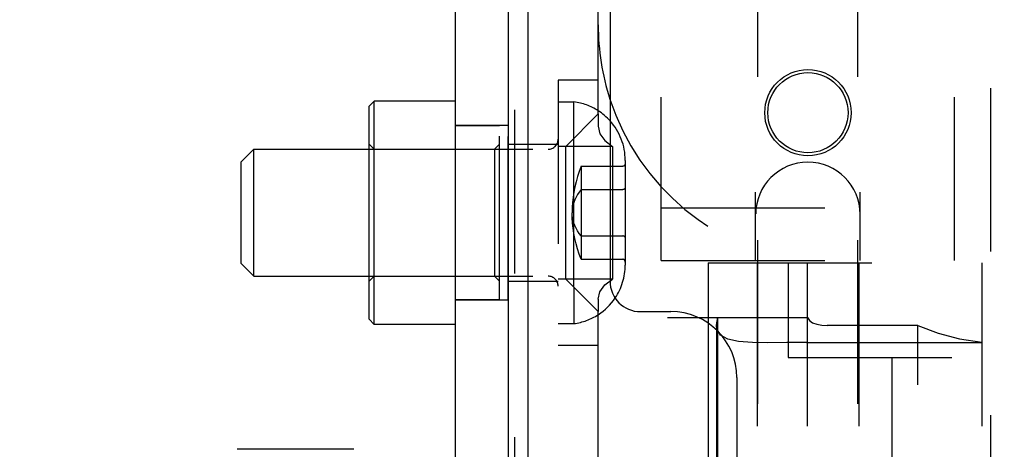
# Model space of a CAD drawing. Header units: inches. Extents: x 0 to 58.6, y -0.2 to 37.9.
# Tile 8 of 66: x 2.951 to 4.891, y 5.455 to 6.301. Entities that reach past the tile are written whole.
import ezdxf

# ---------------------------------------------------------------- set-up
doc = ezdxf.new("R2010")
doc.units = ezdxf.units.IN
doc.header["$LTSCALE"] = 3.224138
doc.header["$MEASUREMENT"] = 0
doc.linetypes.add('HIDDEN', pattern=[0.2, 0.1, -0.1])
doc.layers.get('0').update_dxf_attribs({"linetype": 'CONTINUOUS'})
doc.layers.add('DEFAULT_2', color=8, linetype='HIDDEN')
doc.layers.add('DIMENSIONS', color=7, linetype='CONTINUOUS')
doc.styles.get("Standard").update_dxf_attribs({"font": 'txt', "width": 0.8})
doc.dimstyles.new('DIMSTYLE_1', dxfattribs={"dimtxt": 0.293103, "dimasz": 0.344828, "dimexe": 0.18, "dimexo": 0.0625, "dimgap": 0.09, "dimtad": 0, "dimtih": 1, "dimtoh": 1, "dimzin": 4, "dimdsep": 46, "dimtxsty": 'Standard', "dimblk": '_FILLED', "dimblk1": '_FILLED', "dimblk2": '_FILLED', "dimcen": 0.09, "dimadec": 0, "dimazin": 0, "dimtfac": 1, "dimtofl": 0, "dimtmove": 0, "dimatfit": 3, "dimldrblk": '_FILLED', "dimfxl": 0, "dimtolj": 1, "dimtzin": 4, "dimarcsym": 0})

# ---------------------------------------------------------------- blocks, each defined once
blk = doc.blocks.new('_FILLED')
at = {"color": 0, "linetype": 'ByBlock'}
blk.add_solid([(0, 0), (-1, 0.2), (-1, -0.2)], dxfattribs=at)
blk = doc.blocks.new('*D')
at = {"layer": 'DIMENSIONS', "color": 2, "linetype": 'CONTINUOUS'}
for p, q in [((3.9355, 33.1052), (1.7352, 33.1052)), ((2.0456, 33.1052), (2.0456, 30.8022)), ((5.5048, 31.6165), (7.8884, 31.6165)), ((7.5781, 31.6165), (7.5781, 30.1263)), ((2.0456, 27.6052), (2.0456, 29.7763)), ((7.5781, 27.6052), (7.5781, 29.1004)), ((3.998, 27.6052), (1.7352, 27.6052)), ((4.9632, 27.6052), (7.8884, 27.6052)), ((5.2634, 25.8815), (5.2634, 26.6136)), ((35.3884, 26.024), (35.3884, 26.6136)), ((5.2634, 26.3032), (19.5931, 26.3032)), ((35.3884, 26.3032), (21.0587, 26.3032)), ((37.1399, 25.8866), (39.5081, 25.8866)), ((39.1977, 25.8866), (39.1977, 14.807)), ((36.9567, 25.0116), (38.2812, 25.0116)), ((37.9709, 25.0116), (37.9709, 16.3425)), ((37.9709, 4.7616), (37.9709, 14.877)), ((39.1977, 3.8866), (39.1977, 14.2208)), ((36.9567, 4.7616), (38.2812, 4.7616)), ((37.1936, 3.8866), (39.5081, 3.8866))]:
    blk.add_line(p, q, dxfattribs=at)
at = {"layer": 'DIMENSIONS', "color": 2, "linetype": 'CONTINUOUS', "xscale": 0.3448275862, "yscale": 0.3448275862, "zscale": 0.3448275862}
for p, rotation in [((2.0456, 33.1052), 90), ((7.5781, 31.6165), 90), ((2.0456, 27.6052), 270), ((7.5781, 27.6052), 270), ((5.2634, 26.3032), 180), ((39.1977, 25.8866), 90), ((37.9709, 25.0116), 90), ((37.9709, 4.7616), 270), ((39.1977, 3.8866), 270)]:
    blk.add_blockref('_FILLED', p, dxfattribs=dict(at, rotation=rotation))
blk.add_blockref('_FILLED', (35.3884, 26.3032), dxfattribs=at)
at = {"layer": 'DIMENSIONS', "color": 2, "linetype": 'CONTINUOUS', "width": 0.8}
for s, p in [('5.50', (1.5766, 30.3625)), ('REF.', (1.5766, 29.9229)), ('4.01', (7.1091, 29.6866)), ('REF.', (7.1091, 29.247)), ('30.13', (19.7397, 26.1567)), ('20.25', (37.3847, 15.9029)), ('REF.', (37.5019, 15.4632)), ('TYP.', (37.5019, 15.0236)), ('22.00', (38.6115, 14.3673))]:
    blk.add_text(s, height=0.2931, dxfattribs=at).set_placement(p)

msp = doc.modelspace()

# ---------------------------------------------------------------- linework, layer by layer
at = {"color": 7, "linetype": 'CONTINUOUS'}
for p, q in [((3.9532, 4.9368), (3.9532, 8.0864)), ((3.8098, 3.8273), (3.8098, 7.4558)), ((4.091, 6.1157), (4.091, 6.9075)), ((3.6398, 6.131), (3.6498, 6.141)), ((3.6498, 5.701), (3.6498, 6.141)), ((3.8098, 6.141), (3.6498, 6.141)), ((3.6398, 5.711), (3.6398, 6.131)), ((4.027, 6.0517), (4.091, 6.1157)), ((4.0432, 5.7742), (4.0432, 6.0679)), ((3.3872, 6.021), (3.4122, 6.046)), ((3.4122, 5.796), (3.4122, 6.046)), ((3.4122, 6.046), (3.6398, 6.046)), ((4.027, 5.7903), (4.027, 6.0517)), ((3.3872, 5.821), (3.3872, 6.021)), ((3.3872, 5.821), (3.4122, 5.796)), ((3.4122, 5.796), (3.6398, 5.796)), ((4.027, 5.7903), (4.091, 5.7264)), ((4.091, 4.9368), (4.091, 5.7264)), ((3.6398, 5.711), (3.6498, 5.701)), ((4.2277, 5.7143), (4.2882, 5.7143)), ((3.8098, 5.701), (3.6498, 5.701)), ((4.3075, 5.7034), (4.3075, 4.9368)), ((3.6098, 5.4548), (3.3798, 5.4548))]:
    msp.add_line(p, q, dxfattribs=at)
at = {"color": 3, "linetype": 'CONTINUOUS'}
for p, q in [((3.9138, 7.4558), (3.9138, 3.8273)), ((4.1143, 7.2371), (4.1143, 5.7861)), ((4.1743, 5.7261), (4.2343, 5.7261)), ((4.3643, 5.5961), (4.3643, 4.9761))]:
    msp.add_line(p, q, dxfattribs=at)
at = {"color": 8, "linetype": 'HIDDEN'}
for p, q in [((3.8098, 5.749), (3.8098, 6.093)), ((3.9138, 6.093), (3.8098, 6.093)), ((3.9138, 5.749), (3.8098, 5.749))]:
    msp.add_line(p, q, dxfattribs=at)
at = {"linetype": 'HIDDEN'}
msp.add_line((3.9138, 5.749), (3.9138, 6.093), dxfattribs=at)
at = {"color": 3, "linetype": 'CONTINUOUS'}
msp.add_circle((4.5043, 6.1181), 0.085, dxfattribs=at)
at = {"color": 7, "linetype": 'CONTINUOUS'}
msp.add_circle((4.5043, 6.1181), 0.079, dxfattribs=at)
for centre, radius, start, end in [((4.5634, 6.2911), 0.4724, 180, 198.0075), ((4.0279, 6.0242), 0.1164, 41.9732, 57.1479), ((4.0279, 5.8179), 0.1164, 302.8521, 326.1182)]:
    msp.add_arc(centre, radius, start, end, dxfattribs=at)
at = {"color": 3, "linetype": 'CONTINUOUS'}
for centre, radius, start, end in [((4.1743, 5.7861), 0.06, 180, 270), ((4.2343, 5.5961), 0.13, 0, 90)]:
    msp.add_arc(centre, radius, start, end, dxfattribs=at)
at = {"layer": 'DEFAULT_2', "color": 8, "linetype": 'HIDDEN'}
for p, q in [((4.8643, 25.5116), (4.8643, 4.2616)), ((4.4059, 4.8994), (4.4059, 8.604)), ((4.6028, 4.8994), (4.6028, 8.604)), ((3.9268, 4.5116), (3.9268, 8.0864)), ((4.2153, 5.8266), (4.2153, 7.1966)), ((4.7933, 5.8266), (4.7933, 7.1966)), ((4.0122, 6.1824), (4.0122, 5.6596)), ((4.091, 6.1824), (4.0122, 6.1824)), ((4.0122, 6.1395), (4.0432, 6.1395)), ((4.0432, 6.0679), (4.0432, 6.1395)), ((4.091, 6.1157), (4.091, 6.0915)), ((3.8968, 6.0925), (3.8098, 6.0925)), ((3.8968, 5.7495), (3.8968, 6.0925)), ((3.6498, 6.046), (3.6398, 6.056)), ((3.8868, 6.046), (3.8968, 6.056)), ((3.9138, 6.0559), (4.0122, 6.0559)), ((4.1041, 6.0631), (4.1191, 6.0517)), ((3.6398, 6.046), (3.9922, 6.046)), ((3.8868, 6.046), (3.8868, 5.796)), ((4.1191, 6.0517), (4.0122, 6.0517)), ((4.1191, 6.0517), (4.1191, 5.7903)), ((4.1442, 6.0242), (4.1442, 5.8179)), ((4.0572, 6.0127), (4.0572, 5.8294)), ((4.0572, 6.0127), (4.1395, 6.0127)), ((4.0572, 5.9668), (4.1395, 5.9668)), ((4.4013, 5.8266), (4.4013, 5.9616)), ((4.6073, 5.8266), (4.6073, 5.9616)), ((4.2153, 5.9306), (4.7933, 5.9306)), ((4.0572, 5.8752), (4.1395, 5.8752)), ((4.0572, 5.8294), (4.1395, 5.8294)), ((4.2153, 5.8266), (4.7933, 5.8266)), ((4.3075, 5.8226), (4.3075, 5.7034)), ((4.3075, 5.8226), (4.8469, 5.8226)), ((4.404, 5.8226), (4.404, 4.9565)), ((4.4652, 5.8226), (4.4652, 5.6356)), ((4.5026, 5.8226), (4.5026, 4.9368)), ((4.6047, 5.8226), (4.6047, 4.9565)), ((4.8469, 5.8226), (4.8469, 4.9368)), ((3.6398, 5.796), (3.9922, 5.796)), ((3.6498, 5.796), (3.6398, 5.786)), ((3.8868, 5.796), (3.8968, 5.786)), ((3.9138, 5.7862), (4.0122, 5.7862)), ((4.1191, 5.7903), (4.0122, 5.7903)), ((4.1042, 5.779), (4.1191, 5.7903)), ((4.0432, 5.7742), (4.0432, 5.7025)), ((3.8968, 5.7495), (3.8098, 5.7495)), ((4.091, 5.7506), (4.091, 5.7264)), ((4.2882, 5.7143), (4.5034, 5.7143)), ((4.3243, 5.6987), (4.3255, 5.7083)), ((4.3261, 5.7143), (4.3261, 4.9368)), ((4.0122, 5.7025), (4.0432, 5.7025)), ((4.3243, 5.6992), (4.3243, 4.9368)), ((4.7209, 5.6986), (4.542, 5.6986)), ((4.7209, 4.9368), (4.7209, 5.6986)), ((4.3463, 5.6718), (4.332, 5.6799)), ((4.091, 5.6596), (4.0122, 5.6596)), ((4.8469, 5.6647), (4.4254, 5.6647)), ((4.5015, 5.6651), (4.8469, 5.6651)), ((4.4652, 5.6356), (4.8469, 5.6356)), ((4.6697, 5.6356), (4.6697, 5.0352))]:
    msp.add_line(p, q, dxfattribs=at)
for points in [[(4.091, 6.0915), (4.0943, 6.0768), (4.1041, 6.0631)], [(4.1442, 6.0182), (4.1442, 6.0175), (4.1441, 6.0168), (4.1439, 6.0162), (4.1437, 6.0156), (4.1434, 6.0151), (4.1431, 6.0146), (4.1427, 6.0141), (4.1423, 6.0137), (4.1419, 6.0134), (4.1414, 6.0131), (4.1409, 6.0129), (4.1404, 6.0128), (4.14, 6.0127), (4.1395, 6.0127)], [(4.0572, 6.0127), (4.0536, 6.0025), (4.0503, 5.9923), (4.0476, 5.9821), (4.0452, 5.9719), (4.0433, 5.9618), (4.0418, 5.9516), (4.0407, 5.9414), (4.04, 5.9312), (4.0398, 5.921)], [(4.0572, 5.9668), (4.0536, 5.9618), (4.0503, 5.9567), (4.0476, 5.9516), (4.0452, 5.9465), (4.0433, 5.9414), (4.0418, 5.9363), (4.0407, 5.9312), (4.04, 5.9261), (4.0398, 5.921)], [(4.1442, 5.9696), (4.1442, 5.9693), (4.1441, 5.9689), (4.1439, 5.9686), (4.1437, 5.9683), (4.1434, 5.968), (4.1431, 5.9678), (4.1427, 5.9676), (4.1423, 5.9674), (4.1419, 5.9672), (4.1414, 5.9671), (4.1409, 5.967), (4.1404, 5.9669), (4.14, 5.9669), (4.1395, 5.9668)], [(4.0572, 5.8752), (4.0536, 5.8803), (4.0503, 5.8854), (4.0476, 5.8905), (4.0452, 5.8956), (4.0433, 5.9007), (4.0418, 5.9058), (4.0407, 5.9109), (4.04, 5.9159), (4.0398, 5.921)], [(4.0572, 5.8294), (4.0536, 5.8396), (4.0503, 5.8498), (4.0476, 5.8599), (4.0452, 5.8701), (4.0433, 5.8803), (4.0418, 5.8905), (4.0407, 5.9007), (4.04, 5.9109), (4.0398, 5.921)], [(4.1442, 5.8725), (4.1442, 5.8728), (4.1441, 5.8731), (4.1439, 5.8734), (4.1437, 5.8737), (4.1434, 5.874), (4.1431, 5.8743), (4.1427, 5.8745), (4.1423, 5.8747), (4.1419, 5.8748), (4.1414, 5.875), (4.1409, 5.8751), (4.1404, 5.8752), (4.14, 5.8752), (4.1395, 5.8752)], [(4.1442, 5.8239), (4.1442, 5.8246), (4.1441, 5.8252), (4.1439, 5.8259), (4.1437, 5.8264), (4.1434, 5.827), (4.1431, 5.8275), (4.1427, 5.8279), (4.1423, 5.8283), (4.1419, 5.8287), (4.1414, 5.8289), (4.1409, 5.8291), (4.1404, 5.8293), (4.14, 5.8294), (4.1395, 5.8294)], [(4.091, 5.7506), (4.0944, 5.7653), (4.1042, 5.779)], [(4.3255, 5.7083), (4.3258, 5.7103), (4.326, 5.7123), (4.3261, 5.7143)], [(4.5034, 5.7143), (4.5072, 5.7087), (4.5136, 5.7042), (4.522, 5.7011), (4.5317, 5.6992), (4.542, 5.6986)], [(4.332, 5.6799), (4.325, 5.692), (4.3243, 5.6987)], [(4.7209, 5.6986), (4.761, 5.6834), (4.8032, 5.6725), (4.8469, 5.6662)], [(4.4253, 5.6647), (4.3949, 5.6652), (4.3676, 5.6672), (4.3463, 5.6718)], [(4.5015, 5.6651), (4.4629, 5.665), (4.4253, 5.6647)]]:
    msp.add_lwpolyline(points, dxfattribs=at)
for centre, radius, start, end in [((4.0279, 6.0242), 0.1164, 57.1479, 82.413), ((4.5634, 6.2911), 0.4724, 198.0075, 262.6074), ((4.0279, 6.0242), 0.1164, 0, 41.9732), ((3.9922, 6.066), 0.02, 270, 360), ((4.5043, 5.9176), 0.103, 0, 180), ((4.0279, 5.8179), 0.1164, 326.1182, 360), ((3.9922, 5.776), 0.02, 0, 90), ((4.0279, 5.8179), 0.1164, 277.587, 302.8521)]:
    msp.add_arc(centre, radius, start, end, dxfattribs=at)

# ---------------------------------------------------------------- dimensions: what is measured, and where the dimension line sits
at = {"layer": 'DIMENSIONS', "color": 2, "linetype": 'CONTINUOUS'}
dim = msp.add_linear_dim(base=(39.1977, 25.8866), p1=(37.1936, 3.8866), p2=(37.1399, 25.8866), angle=90, dimstyle='DIMSTYLE_1', dxfattribs=at)
dim.commit()
dim.dimension.update_dxf_attribs({"geometry": '*D', "text_midpoint": (39.1977, 14.5139), "dimtype": 160})
dim = msp.add_linear_dim(base=(35.3883988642, 26.3032338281), p1=(5.2633988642, 25.881469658), p2=(35.3883988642, 26.6135786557), dimstyle='DIMSTYLE_1', dxfattribs=at)
dim.commit()
dim.dimension.update_dxf_attribs({"geometry": '*D', "text_midpoint": (20.3258988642, 26.3032338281), "dimtype": 160})
for base, p1, p2, angle, text, middle in [((7.5781, 27.6052), (5.5048, 31.6165), (4.9632, 27.6052), 270, '<>\\PREF.', (7.5781, 29.6133)), ((2.0456, 33.1052), (3.998, 27.6052), (3.9355, 33.1052), 90, '<>\\PREF.', (2.0456, 30.2892)), ((37.9709, 4.7616), (36.9567, 25.0116), (36.9567, 4.7616), 270, '<>\\PREF.\\PTYP.', (37.9709, 15.6098))]:
    dim = msp.add_linear_dim(base=base, p1=p1, p2=p2, angle=angle, text=text, dimstyle='DIMSTYLE_1', dxfattribs=at)
    dim.commit()
    dim.dimension.update_dxf_attribs({"geometry": '*D', "text_midpoint": middle, "dimtype": 160})

doc.saveas('drawing.dxf')
